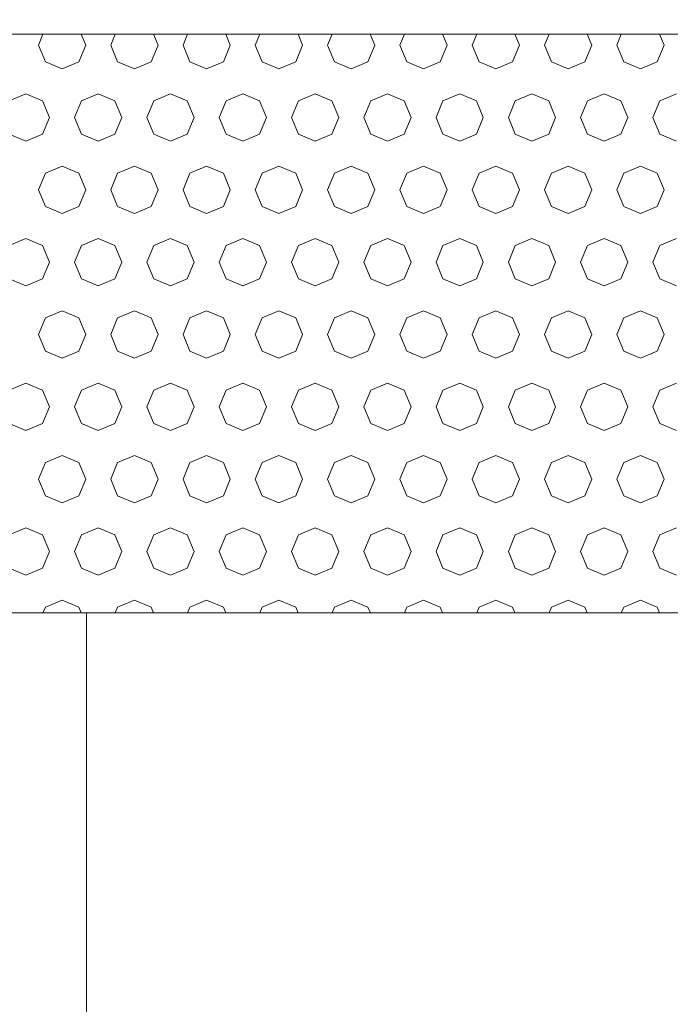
# Model space of a CAD drawing. Header units: millimetres. Extents: x 52659 to 1698020, y -10054 to 104697.
# Tile 155 of 256: x 198406 to 198856, y 6927 to 7608. Entities that reach past the tile are written whole.
import ezdxf

# ---------------------------------------------------------------- set-up
doc = ezdxf.new("R2010")
doc.units = ezdxf.units.MM
doc.header["$MEASUREMENT"] = 0
for name, color, linetype in [('02-04 BRISES SOLEIL FONCEES', 7, 'Continuous'), ('05-02 Cotation 200ème 100ème.Cotations', 7, 'Continuous'), ('06-05 Etiquette.Texte', 7, 'Continuous'), ('Fenêtres ARCHICAD', 7, 'Continuous')]:
    doc.layers.add(name, color=color, linetype=linetype)
doc.styles.add('STYLE_GENERE_3', font='ARIALN.TTF')
doc.dimstyles.new('STYLE_GENERE__2', dxfattribs={"dimtxt": 200, "dimasz": 95, "dimexe": 0.18, "dimexo": 100, "dimgap": 0, "dimtad": 0, "dimlfac": 0.001, "dimzin": 0, "dimdsep": 46, "dimtxsty": 'STYLE_GENERE_3', "dimblk": 'ARROWHEAD_6', "dimblk1": 'ARROWHEAD_6', "dimblk2": 'ARROWHEAD_6', "dimcen": 0.09, "dimclrd": 7, "dimclre": 7, "dimclrt": 7, "dimazin": 0, "dimtfac": 1, "dimtdec": 4, "dimtmove": 0, "dimatfit": 3, "dimfxl": 1, "dimtolj": 1, "dimtzin": 0, "dimarcsym": 0})
doc.dimstyles.new('STYLE_GENERE__4', dxfattribs={"dimtxt": 0.18, "dimasz": 145.92, "dimexe": 0.18, "dimexo": 0.0625, "dimgap": 0, "dimtad": 0, "dimtih": 1, "dimtoh": 1, "dimdec": 4, "dimzin": 0, "dimdsep": 46, "dimcen": 0.09, "dimadec": 0, "dimazin": 0, "dimtfac": 1, "dimtdec": 4, "dimtmove": 0, "dimatfit": 3, "dimldrblk": 'ARROWHEAD_1', "dimfxl": 1, "dimtolj": 1, "dimtzin": 0, "dimarcsym": 0})

# ---------------------------------------------------------------- blocks, each defined once
blk = doc.blocks.new('Élément de coupe_183_1', base_point=(131932.67, 5158.07))
at = {"layer": 'Fenêtres ARCHICAD', "color": 7, "linetype": 'Continuous', "lineweight": 5}
blk.add_line((198452.67, 6448.07), (198452.67, 7198.03), dxfattribs=at)
blk = doc.blocks.new('*X336', base_point=(131932.67, 5158.07))
at = {"layer": '02-04 BRISES SOLEIL FONCEES', "color": 7, "linetype": 'Continuous', "lineweight": 5}
for p, q in [((198422.54, 7598.07), (198419.39, 7590.46)), ((198452.09, 7590.46), (198448.94, 7598.07)), ((198472.54, 7598.07), (198469.39, 7590.46)), ((198502.09, 7590.46), (198498.94, 7598.07)), ((198522.54, 7598.07), (198519.39, 7590.46)), ((198552.09, 7590.46), (198548.94, 7598.07)), ((198572.54, 7598.07), (198569.39, 7590.46)), ((198602.09, 7590.46), (198598.94, 7598.07)), ((198622.54, 7598.07), (198619.39, 7590.46)), ((198652.09, 7590.46), (198648.94, 7598.07)), ((198672.54, 7598.07), (198669.39, 7590.46)), ((198702.09, 7590.46), (198698.94, 7598.07)), ((198722.54, 7598.07), (198719.39, 7590.46)), ((198752.09, 7590.46), (198748.94, 7598.07)), ((198772.54, 7598.07), (198769.39, 7590.46)), ((198802.09, 7590.46), (198798.94, 7598.07)), ((198822.54, 7598.07), (198819.39, 7590.46)), ((198852.09, 7590.46), (198848.94, 7598.07)), ((198419.39, 7590.46), (198424.18, 7578.9)), ((198447.3, 7578.9), (198452.09, 7590.46)), ((198469.39, 7590.46), (198474.18, 7578.9)), ((198497.3, 7578.9), (198502.09, 7590.46)), ((198519.39, 7590.46), (198524.18, 7578.9)), ((198547.3, 7578.9), (198552.09, 7590.46)), ((198569.39, 7590.46), (198574.18, 7578.9)), ((198597.3, 7578.9), (198602.09, 7590.46)), ((198619.39, 7590.46), (198624.18, 7578.9)), ((198647.3, 7578.9), (198652.09, 7590.46)), ((198669.39, 7590.46), (198674.18, 7578.9)), ((198697.3, 7578.9), (198702.09, 7590.46)), ((198719.39, 7590.46), (198724.18, 7578.9)), ((198747.3, 7578.9), (198752.09, 7590.46)), ((198769.39, 7590.46), (198774.18, 7578.9)), ((198797.3, 7578.9), (198802.09, 7590.46)), ((198819.39, 7590.46), (198824.18, 7578.9)), ((198847.3, 7578.9), (198852.09, 7590.46)), ((198424.18, 7578.9), (198435.74, 7574.11)), ((198435.74, 7574.11), (198447.3, 7578.9)), ((198474.18, 7578.9), (198485.74, 7574.11)), ((198485.74, 7574.11), (198497.3, 7578.9)), ((198524.18, 7578.9), (198535.74, 7574.11)), ((198535.74, 7574.11), (198547.3, 7578.9)), ((198574.18, 7578.9), (198585.74, 7574.11)), ((198585.74, 7574.11), (198597.3, 7578.9)), ((198624.18, 7578.9), (198635.74, 7574.11)), ((198635.74, 7574.11), (198647.3, 7578.9)), ((198674.18, 7578.9), (198685.74, 7574.11)), ((198685.74, 7574.11), (198697.3, 7578.9)), ((198724.18, 7578.9), (198735.74, 7574.11)), ((198735.74, 7574.11), (198747.3, 7578.9)), ((198774.18, 7578.9), (198785.74, 7574.11)), ((198785.74, 7574.11), (198797.3, 7578.9)), ((198824.18, 7578.9), (198835.74, 7574.11)), ((198835.74, 7574.11), (198847.3, 7578.9)), ((198410.74, 7556.81), (198399.18, 7552.02)), ((198422.3, 7552.02), (198410.74, 7556.81)), ((198460.74, 7556.81), (198449.18, 7552.02)), ((198472.3, 7552.02), (198460.74, 7556.81)), ((198510.74, 7556.81), (198499.18, 7552.02)), ((198522.3, 7552.02), (198510.74, 7556.81)), ((198560.74, 7556.81), (198549.18, 7552.02)), ((198572.3, 7552.02), (198560.74, 7556.81)), ((198610.74, 7556.81), (198599.18, 7552.02)), ((198622.3, 7552.02), (198610.74, 7556.81)), ((198660.74, 7556.81), (198649.18, 7552.02)), ((198672.3, 7552.02), (198660.74, 7556.81)), ((198710.74, 7556.81), (198699.18, 7552.02)), ((198722.3, 7552.02), (198710.74, 7556.81)), ((198760.74, 7556.81), (198749.18, 7552.02)), ((198772.3, 7552.02), (198760.74, 7556.81)), ((198810.74, 7556.81), (198799.18, 7552.02)), ((198822.3, 7552.02), (198810.74, 7556.81)), ((198860.74, 7556.81), (198849.18, 7552.02)), ((198427.09, 7540.46), (198422.3, 7552.02)), ((198449.18, 7552.02), (198444.39, 7540.46)), ((198477.09, 7540.46), (198472.3, 7552.02)), ((198499.18, 7552.02), (198494.39, 7540.46)), ((198527.09, 7540.46), (198522.3, 7552.02)), ((198549.18, 7552.02), (198544.39, 7540.46)), ((198577.09, 7540.46), (198572.3, 7552.02)), ((198599.18, 7552.02), (198594.39, 7540.46)), ((198627.09, 7540.46), (198622.3, 7552.02)), ((198649.18, 7552.02), (198644.39, 7540.46)), ((198677.09, 7540.46), (198672.3, 7552.02)), ((198699.18, 7552.02), (198694.39, 7540.46)), ((198727.09, 7540.46), (198722.3, 7552.02)), ((198749.18, 7552.02), (198744.39, 7540.46)), ((198777.09, 7540.46), (198772.3, 7552.02)), ((198799.18, 7552.02), (198794.39, 7540.46)), ((198827.09, 7540.46), (198822.3, 7552.02)), ((198849.18, 7552.02), (198844.39, 7540.46)), ((198422.3, 7528.9), (198427.09, 7540.46)), ((198444.39, 7540.46), (198449.18, 7528.9)), ((198472.3, 7528.9), (198477.09, 7540.46)), ((198494.39, 7540.46), (198499.18, 7528.9)), ((198522.3, 7528.9), (198527.09, 7540.46)), ((198544.39, 7540.46), (198549.18, 7528.9)), ((198572.3, 7528.9), (198577.09, 7540.46)), ((198594.39, 7540.46), (198599.18, 7528.9)), ((198622.3, 7528.9), (198627.09, 7540.46)), ((198644.39, 7540.46), (198649.18, 7528.9)), ((198672.3, 7528.9), (198677.09, 7540.46)), ((198694.39, 7540.46), (198699.18, 7528.9)), ((198722.3, 7528.9), (198727.09, 7540.46)), ((198744.39, 7540.46), (198749.18, 7528.9)), ((198772.3, 7528.9), (198777.09, 7540.46)), ((198794.39, 7540.46), (198799.18, 7528.9)), ((198822.3, 7528.9), (198827.09, 7540.46)), ((198844.39, 7540.46), (198849.18, 7528.9)), ((198399.18, 7528.9), (198410.74, 7524.11)), ((198410.74, 7524.11), (198422.3, 7528.9)), ((198449.18, 7528.9), (198460.74, 7524.11)), ((198460.74, 7524.11), (198472.3, 7528.9)), ((198499.18, 7528.9), (198510.74, 7524.11)), ((198510.74, 7524.11), (198522.3, 7528.9)), ((198549.18, 7528.9), (198560.74, 7524.11)), ((198560.74, 7524.11), (198572.3, 7528.9)), ((198599.18, 7528.9), (198610.74, 7524.11)), ((198610.74, 7524.11), (198622.3, 7528.9)), ((198649.18, 7528.9), (198660.74, 7524.11)), ((198660.74, 7524.11), (198672.3, 7528.9)), ((198699.18, 7528.9), (198710.74, 7524.11)), ((198710.74, 7524.11), (198722.3, 7528.9)), ((198749.18, 7528.9), (198760.74, 7524.11)), ((198760.74, 7524.11), (198772.3, 7528.9)), ((198799.18, 7528.9), (198810.74, 7524.11)), ((198810.74, 7524.11), (198822.3, 7528.9)), ((198849.18, 7528.9), (198860.74, 7524.11)), ((198424.18, 7502.02), (198419.39, 7490.46)), ((198435.74, 7506.81), (198424.18, 7502.02)), ((198447.3, 7502.02), (198435.74, 7506.81)), ((198452.09, 7490.46), (198447.3, 7502.02)), ((198474.18, 7502.02), (198469.39, 7490.46)), ((198485.74, 7506.81), (198474.18, 7502.02)), ((198497.3, 7502.02), (198485.74, 7506.81)), ((198502.09, 7490.46), (198497.3, 7502.02)), ((198524.18, 7502.02), (198519.39, 7490.46)), ((198535.74, 7506.81), (198524.18, 7502.02)), ((198547.3, 7502.02), (198535.74, 7506.81)), ((198552.09, 7490.46), (198547.3, 7502.02)), ((198574.18, 7502.02), (198569.39, 7490.46)), ((198585.74, 7506.81), (198574.18, 7502.02)), ((198597.3, 7502.02), (198585.74, 7506.81)), ((198602.09, 7490.46), (198597.3, 7502.02)), ((198624.18, 7502.02), (198619.39, 7490.46)), ((198635.74, 7506.81), (198624.18, 7502.02)), ((198647.3, 7502.02), (198635.74, 7506.81)), ((198652.09, 7490.46), (198647.3, 7502.02)), ((198674.18, 7502.02), (198669.39, 7490.46)), ((198685.74, 7506.81), (198674.18, 7502.02)), ((198697.3, 7502.02), (198685.74, 7506.81)), ((198702.09, 7490.46), (198697.3, 7502.02)), ((198724.18, 7502.02), (198719.39, 7490.46)), ((198735.74, 7506.81), (198724.18, 7502.02)), ((198747.3, 7502.02), (198735.74, 7506.81)), ((198752.09, 7490.46), (198747.3, 7502.02)), ((198774.18, 7502.02), (198769.39, 7490.46)), ((198785.74, 7506.81), (198774.18, 7502.02)), ((198797.3, 7502.02), (198785.74, 7506.81)), ((198802.09, 7490.46), (198797.3, 7502.02)), ((198824.18, 7502.02), (198819.39, 7490.46)), ((198835.74, 7506.81), (198824.18, 7502.02)), ((198847.3, 7502.02), (198835.74, 7506.81)), ((198852.09, 7490.46), (198847.3, 7502.02)), ((198419.39, 7490.46), (198424.18, 7478.9)), ((198447.3, 7478.9), (198452.09, 7490.46)), ((198469.39, 7490.46), (198474.18, 7478.9)), ((198497.3, 7478.9), (198502.09, 7490.46)), ((198519.39, 7490.46), (198524.18, 7478.9)), ((198547.3, 7478.9), (198552.09, 7490.46)), ((198569.39, 7490.46), (198574.18, 7478.9)), ((198597.3, 7478.9), (198602.09, 7490.46)), ((198619.39, 7490.46), (198624.18, 7478.9)), ((198647.3, 7478.9), (198652.09, 7490.46)), ((198669.39, 7490.46), (198674.18, 7478.9)), ((198697.3, 7478.9), (198702.09, 7490.46)), ((198719.39, 7490.46), (198724.18, 7478.9)), ((198747.3, 7478.9), (198752.09, 7490.46)), ((198769.39, 7490.46), (198774.18, 7478.9)), ((198797.3, 7478.9), (198802.09, 7490.46)), ((198819.39, 7490.46), (198824.18, 7478.9)), ((198847.3, 7478.9), (198852.09, 7490.46)), ((198424.18, 7478.9), (198435.74, 7474.11)), ((198435.74, 7474.11), (198447.3, 7478.9)), ((198474.18, 7478.9), (198485.74, 7474.11)), ((198485.74, 7474.11), (198497.3, 7478.9)), ((198524.18, 7478.9), (198535.74, 7474.11)), ((198535.74, 7474.11), (198547.3, 7478.9)), ((198574.18, 7478.9), (198585.74, 7474.11)), ((198585.74, 7474.11), (198597.3, 7478.9)), ((198624.18, 7478.9), (198635.74, 7474.11)), ((198635.74, 7474.11), (198647.3, 7478.9)), ((198674.18, 7478.9), (198685.74, 7474.11)), ((198685.74, 7474.11), (198697.3, 7478.9)), ((198724.18, 7478.9), (198735.74, 7474.11)), ((198735.74, 7474.11), (198747.3, 7478.9)), ((198774.18, 7478.9), (198785.74, 7474.11)), ((198785.74, 7474.11), (198797.3, 7478.9)), ((198824.18, 7478.9), (198835.74, 7474.11)), ((198835.74, 7474.11), (198847.3, 7478.9)), ((198410.74, 7456.81), (198399.18, 7452.02)), ((198422.3, 7452.02), (198410.74, 7456.81)), ((198460.74, 7456.81), (198449.18, 7452.02)), ((198472.3, 7452.02), (198460.74, 7456.81)), ((198510.74, 7456.81), (198499.18, 7452.02)), ((198522.3, 7452.02), (198510.74, 7456.81)), ((198560.74, 7456.81), (198549.18, 7452.02)), ((198572.3, 7452.02), (198560.74, 7456.81)), ((198610.74, 7456.81), (198599.18, 7452.02)), ((198622.3, 7452.02), (198610.74, 7456.81)), ((198660.74, 7456.81), (198649.18, 7452.02)), ((198672.3, 7452.02), (198660.74, 7456.81)), ((198710.74, 7456.81), (198699.18, 7452.02)), ((198722.3, 7452.02), (198710.74, 7456.81)), ((198760.74, 7456.81), (198749.18, 7452.02)), ((198772.3, 7452.02), (198760.74, 7456.81)), ((198810.74, 7456.81), (198799.18, 7452.02)), ((198822.3, 7452.02), (198810.74, 7456.81)), ((198860.74, 7456.81), (198849.18, 7452.02)), ((198427.09, 7440.46), (198422.3, 7452.02)), ((198449.18, 7452.02), (198444.39, 7440.46)), ((198477.09, 7440.46), (198472.3, 7452.02)), ((198499.18, 7452.02), (198494.39, 7440.46)), ((198527.09, 7440.46), (198522.3, 7452.02)), ((198549.18, 7452.02), (198544.39, 7440.46)), ((198577.09, 7440.46), (198572.3, 7452.02)), ((198599.18, 7452.02), (198594.39, 7440.46)), ((198627.09, 7440.46), (198622.3, 7452.02)), ((198649.18, 7452.02), (198644.39, 7440.46)), ((198677.09, 7440.46), (198672.3, 7452.02)), ((198699.18, 7452.02), (198694.39, 7440.46)), ((198727.09, 7440.46), (198722.3, 7452.02)), ((198749.18, 7452.02), (198744.39, 7440.46)), ((198777.09, 7440.46), (198772.3, 7452.02)), ((198799.18, 7452.02), (198794.39, 7440.46)), ((198827.09, 7440.46), (198822.3, 7452.02)), ((198849.18, 7452.02), (198844.39, 7440.46)), ((198422.3, 7428.9), (198427.09, 7440.46)), ((198444.39, 7440.46), (198449.18, 7428.9)), ((198472.3, 7428.9), (198477.09, 7440.46)), ((198494.39, 7440.46), (198499.18, 7428.9)), ((198522.3, 7428.9), (198527.09, 7440.46)), ((198544.39, 7440.46), (198549.18, 7428.9)), ((198572.3, 7428.9), (198577.09, 7440.46)), ((198594.39, 7440.46), (198599.18, 7428.9)), ((198622.3, 7428.9), (198627.09, 7440.46)), ((198644.39, 7440.46), (198649.18, 7428.9)), ((198672.3, 7428.9), (198677.09, 7440.46)), ((198694.39, 7440.46), (198699.18, 7428.9)), ((198722.3, 7428.9), (198727.09, 7440.46)), ((198744.39, 7440.46), (198749.18, 7428.9)), ((198772.3, 7428.9), (198777.09, 7440.46)), ((198794.39, 7440.46), (198799.18, 7428.9)), ((198822.3, 7428.9), (198827.09, 7440.46)), ((198844.39, 7440.46), (198849.18, 7428.9)), ((198399.18, 7428.9), (198410.74, 7424.11)), ((198410.74, 7424.11), (198422.3, 7428.9)), ((198449.18, 7428.9), (198460.74, 7424.11)), ((198460.74, 7424.11), (198472.3, 7428.9)), ((198499.18, 7428.9), (198510.74, 7424.11)), ((198510.74, 7424.11), (198522.3, 7428.9)), ((198549.18, 7428.9), (198560.74, 7424.11)), ((198560.74, 7424.11), (198572.3, 7428.9)), ((198599.18, 7428.9), (198610.74, 7424.11)), ((198610.74, 7424.11), (198622.3, 7428.9)), ((198649.18, 7428.9), (198660.74, 7424.11)), ((198660.74, 7424.11), (198672.3, 7428.9)), ((198699.18, 7428.9), (198710.74, 7424.11)), ((198710.74, 7424.11), (198722.3, 7428.9)), ((198749.18, 7428.9), (198760.74, 7424.11)), ((198760.74, 7424.11), (198772.3, 7428.9)), ((198799.18, 7428.9), (198810.74, 7424.11)), ((198810.74, 7424.11), (198822.3, 7428.9)), ((198849.18, 7428.9), (198860.74, 7424.11)), ((198435.74, 7406.81), (198424.18, 7402.02)), ((198447.3, 7402.02), (198435.74, 7406.81)), ((198485.74, 7406.81), (198474.18, 7402.02)), ((198497.3, 7402.02), (198485.74, 7406.81)), ((198535.74, 7406.81), (198524.18, 7402.02)), ((198547.3, 7402.02), (198535.74, 7406.81)), ((198585.74, 7406.81), (198574.18, 7402.02)), ((198597.3, 7402.02), (198585.74, 7406.81)), ((198635.74, 7406.81), (198624.18, 7402.02)), ((198647.3, 7402.02), (198635.74, 7406.81)), ((198685.74, 7406.81), (198674.18, 7402.02)), ((198697.3, 7402.02), (198685.74, 7406.81)), ((198735.74, 7406.81), (198724.18, 7402.02)), ((198747.3, 7402.02), (198735.74, 7406.81)), ((198785.74, 7406.81), (198774.18, 7402.02)), ((198797.3, 7402.02), (198785.74, 7406.81)), ((198835.74, 7406.81), (198824.18, 7402.02)), ((198847.3, 7402.02), (198835.74, 7406.81)), ((198424.18, 7402.02), (198419.39, 7390.46)), ((198452.09, 7390.46), (198447.3, 7402.02)), ((198474.18, 7402.02), (198469.39, 7390.46)), ((198502.09, 7390.46), (198497.3, 7402.02)), ((198524.18, 7402.02), (198519.39, 7390.46)), ((198552.09, 7390.46), (198547.3, 7402.02)), ((198574.18, 7402.02), (198569.39, 7390.46)), ((198602.09, 7390.46), (198597.3, 7402.02)), ((198624.18, 7402.02), (198619.39, 7390.46)), ((198652.09, 7390.46), (198647.3, 7402.02)), ((198674.18, 7402.02), (198669.39, 7390.46)), ((198702.09, 7390.46), (198697.3, 7402.02)), ((198724.18, 7402.02), (198719.39, 7390.46)), ((198752.09, 7390.46), (198747.3, 7402.02)), ((198774.18, 7402.02), (198769.39, 7390.46)), ((198802.09, 7390.46), (198797.3, 7402.02)), ((198824.18, 7402.02), (198819.39, 7390.46)), ((198852.09, 7390.46), (198847.3, 7402.02)), ((198419.39, 7390.46), (198424.18, 7378.9)), ((198447.3, 7378.9), (198452.09, 7390.46)), ((198469.39, 7390.46), (198474.18, 7378.9)), ((198497.3, 7378.9), (198502.09, 7390.46)), ((198519.39, 7390.46), (198524.18, 7378.9)), ((198547.3, 7378.9), (198552.09, 7390.46)), ((198569.39, 7390.46), (198574.18, 7378.9)), ((198597.3, 7378.9), (198602.09, 7390.46)), ((198619.39, 7390.46), (198624.18, 7378.9)), ((198647.3, 7378.9), (198652.09, 7390.46)), ((198669.39, 7390.46), (198674.18, 7378.9)), ((198697.3, 7378.9), (198702.09, 7390.46)), ((198719.39, 7390.46), (198724.18, 7378.9)), ((198747.3, 7378.9), (198752.09, 7390.46)), ((198769.39, 7390.46), (198774.18, 7378.9)), ((198797.3, 7378.9), (198802.09, 7390.46)), ((198819.39, 7390.46), (198824.18, 7378.9)), ((198847.3, 7378.9), (198852.09, 7390.46)), ((198424.18, 7378.9), (198435.74, 7374.11)), ((198435.74, 7374.11), (198447.3, 7378.9)), ((198474.18, 7378.9), (198485.74, 7374.11)), ((198485.74, 7374.11), (198497.3, 7378.9)), ((198524.18, 7378.9), (198535.74, 7374.11)), ((198535.74, 7374.11), (198547.3, 7378.9)), ((198574.18, 7378.9), (198585.74, 7374.11)), ((198585.74, 7374.11), (198597.3, 7378.9)), ((198624.18, 7378.9), (198635.74, 7374.11)), ((198635.74, 7374.11), (198647.3, 7378.9)), ((198674.18, 7378.9), (198685.74, 7374.11)), ((198685.74, 7374.11), (198697.3, 7378.9)), ((198724.18, 7378.9), (198735.74, 7374.11)), ((198735.74, 7374.11), (198747.3, 7378.9)), ((198774.18, 7378.9), (198785.74, 7374.11)), ((198785.74, 7374.11), (198797.3, 7378.9)), ((198824.18, 7378.9), (198835.74, 7374.11)), ((198835.74, 7374.11), (198847.3, 7378.9)), ((198410.74, 7356.81), (198399.18, 7352.02)), ((198422.3, 7352.02), (198410.74, 7356.81)), ((198427.09, 7340.46), (198422.3, 7352.02)), ((198449.18, 7352.02), (198444.39, 7340.46)), ((198460.74, 7356.81), (198449.18, 7352.02)), ((198472.3, 7352.02), (198460.74, 7356.81)), ((198477.09, 7340.46), (198472.3, 7352.02)), ((198499.18, 7352.02), (198494.39, 7340.46)), ((198510.74, 7356.81), (198499.18, 7352.02)), ((198522.3, 7352.02), (198510.74, 7356.81)), ((198527.09, 7340.46), (198522.3, 7352.02)), ((198549.18, 7352.02), (198544.39, 7340.46)), ((198560.74, 7356.81), (198549.18, 7352.02)), ((198572.3, 7352.02), (198560.74, 7356.81)), ((198577.09, 7340.46), (198572.3, 7352.02)), ((198599.18, 7352.02), (198594.39, 7340.46)), ((198610.74, 7356.81), (198599.18, 7352.02)), ((198622.3, 7352.02), (198610.74, 7356.81)), ((198627.09, 7340.46), (198622.3, 7352.02)), ((198649.18, 7352.02), (198644.39, 7340.46)), ((198660.74, 7356.81), (198649.18, 7352.02)), ((198672.3, 7352.02), (198660.74, 7356.81)), ((198677.09, 7340.46), (198672.3, 7352.02)), ((198699.18, 7352.02), (198694.39, 7340.46)), ((198710.74, 7356.81), (198699.18, 7352.02)), ((198722.3, 7352.02), (198710.74, 7356.81)), ((198727.09, 7340.46), (198722.3, 7352.02)), ((198749.18, 7352.02), (198744.39, 7340.46)), ((198760.74, 7356.81), (198749.18, 7352.02)), ((198772.3, 7352.02), (198760.74, 7356.81)), ((198777.09, 7340.46), (198772.3, 7352.02)), ((198799.18, 7352.02), (198794.39, 7340.46)), ((198810.74, 7356.81), (198799.18, 7352.02)), ((198822.3, 7352.02), (198810.74, 7356.81)), ((198827.09, 7340.46), (198822.3, 7352.02)), ((198849.18, 7352.02), (198844.39, 7340.46)), ((198860.74, 7356.81), (198849.18, 7352.02)), ((198422.3, 7328.9), (198427.09, 7340.46)), ((198444.39, 7340.46), (198449.18, 7328.9)), ((198472.3, 7328.9), (198477.09, 7340.46)), ((198494.39, 7340.46), (198499.18, 7328.9)), ((198522.3, 7328.9), (198527.09, 7340.46)), ((198544.39, 7340.46), (198549.18, 7328.9)), ((198572.3, 7328.9), (198577.09, 7340.46)), ((198594.39, 7340.46), (198599.18, 7328.9)), ((198622.3, 7328.9), (198627.09, 7340.46)), ((198644.39, 7340.46), (198649.18, 7328.9)), ((198672.3, 7328.9), (198677.09, 7340.46)), ((198694.39, 7340.46), (198699.18, 7328.9)), ((198722.3, 7328.9), (198727.09, 7340.46)), ((198744.39, 7340.46), (198749.18, 7328.9)), ((198772.3, 7328.9), (198777.09, 7340.46)), ((198794.39, 7340.46), (198799.18, 7328.9)), ((198822.3, 7328.9), (198827.09, 7340.46)), ((198844.39, 7340.46), (198849.18, 7328.9)), ((198399.18, 7328.9), (198410.74, 7324.11)), ((198410.74, 7324.11), (198422.3, 7328.9)), ((198449.18, 7328.9), (198460.74, 7324.11)), ((198460.74, 7324.11), (198472.3, 7328.9)), ((198499.18, 7328.9), (198510.74, 7324.11)), ((198510.74, 7324.11), (198522.3, 7328.9)), ((198549.18, 7328.9), (198560.74, 7324.11)), ((198560.74, 7324.11), (198572.3, 7328.9)), ((198599.18, 7328.9), (198610.74, 7324.11)), ((198610.74, 7324.11), (198622.3, 7328.9)), ((198649.18, 7328.9), (198660.74, 7324.11)), ((198660.74, 7324.11), (198672.3, 7328.9)), ((198699.18, 7328.9), (198710.74, 7324.11)), ((198710.74, 7324.11), (198722.3, 7328.9)), ((198749.18, 7328.9), (198760.74, 7324.11)), ((198760.74, 7324.11), (198772.3, 7328.9)), ((198799.18, 7328.9), (198810.74, 7324.11)), ((198810.74, 7324.11), (198822.3, 7328.9)), ((198849.18, 7328.9), (198860.74, 7324.11)), ((198435.74, 7306.81), (198424.18, 7302.02)), ((198447.3, 7302.02), (198435.74, 7306.81)), ((198485.74, 7306.81), (198474.18, 7302.02)), ((198497.3, 7302.02), (198485.74, 7306.81)), ((198535.74, 7306.81), (198524.18, 7302.02)), ((198547.3, 7302.02), (198535.74, 7306.81)), ((198585.74, 7306.81), (198574.18, 7302.02)), ((198597.3, 7302.02), (198585.74, 7306.81)), ((198635.74, 7306.81), (198624.18, 7302.02)), ((198647.3, 7302.02), (198635.74, 7306.81)), ((198685.74, 7306.81), (198674.18, 7302.02)), ((198697.3, 7302.02), (198685.74, 7306.81)), ((198735.74, 7306.81), (198724.18, 7302.02)), ((198747.3, 7302.02), (198735.74, 7306.81)), ((198785.74, 7306.81), (198774.18, 7302.02)), ((198797.3, 7302.02), (198785.74, 7306.81)), ((198835.74, 7306.81), (198824.18, 7302.02)), ((198847.3, 7302.02), (198835.74, 7306.81)), ((198424.18, 7302.02), (198419.39, 7290.46)), ((198452.09, 7290.46), (198447.3, 7302.02)), ((198474.18, 7302.02), (198469.39, 7290.46)), ((198502.09, 7290.46), (198497.3, 7302.02)), ((198524.18, 7302.02), (198519.39, 7290.46)), ((198552.09, 7290.46), (198547.3, 7302.02)), ((198574.18, 7302.02), (198569.39, 7290.46)), ((198602.09, 7290.46), (198597.3, 7302.02)), ((198624.18, 7302.02), (198619.39, 7290.46)), ((198652.09, 7290.46), (198647.3, 7302.02)), ((198674.18, 7302.02), (198669.39, 7290.46)), ((198702.09, 7290.46), (198697.3, 7302.02)), ((198724.18, 7302.02), (198719.39, 7290.46)), ((198752.09, 7290.46), (198747.3, 7302.02)), ((198774.18, 7302.02), (198769.39, 7290.46)), ((198802.09, 7290.46), (198797.3, 7302.02)), ((198824.18, 7302.02), (198819.39, 7290.46)), ((198852.09, 7290.46), (198847.3, 7302.02)), ((198419.39, 7290.46), (198424.18, 7278.9)), ((198447.3, 7278.9), (198452.09, 7290.46)), ((198469.39, 7290.46), (198474.18, 7278.9)), ((198497.3, 7278.9), (198502.09, 7290.46)), ((198519.39, 7290.46), (198524.18, 7278.9)), ((198547.3, 7278.9), (198552.09, 7290.46)), ((198569.39, 7290.46), (198574.18, 7278.9)), ((198597.3, 7278.9), (198602.09, 7290.46)), ((198619.39, 7290.46), (198624.18, 7278.9)), ((198647.3, 7278.9), (198652.09, 7290.46)), ((198669.39, 7290.46), (198674.18, 7278.9)), ((198697.3, 7278.9), (198702.09, 7290.46)), ((198719.39, 7290.46), (198724.18, 7278.9)), ((198747.3, 7278.9), (198752.09, 7290.46)), ((198769.39, 7290.46), (198774.18, 7278.9)), ((198797.3, 7278.9), (198802.09, 7290.46)), ((198819.39, 7290.46), (198824.18, 7278.9)), ((198847.3, 7278.9), (198852.09, 7290.46)), ((198424.18, 7278.9), (198435.74, 7274.11)), ((198435.74, 7274.11), (198447.3, 7278.9)), ((198474.18, 7278.9), (198485.74, 7274.11)), ((198485.74, 7274.11), (198497.3, 7278.9)), ((198524.18, 7278.9), (198535.74, 7274.11)), ((198535.74, 7274.11), (198547.3, 7278.9)), ((198574.18, 7278.9), (198585.74, 7274.11)), ((198585.74, 7274.11), (198597.3, 7278.9)), ((198624.18, 7278.9), (198635.74, 7274.11)), ((198635.74, 7274.11), (198647.3, 7278.9)), ((198674.18, 7278.9), (198685.74, 7274.11)), ((198685.74, 7274.11), (198697.3, 7278.9)), ((198724.18, 7278.9), (198735.74, 7274.11)), ((198735.74, 7274.11), (198747.3, 7278.9)), ((198774.18, 7278.9), (198785.74, 7274.11)), ((198785.74, 7274.11), (198797.3, 7278.9)), ((198824.18, 7278.9), (198835.74, 7274.11)), ((198835.74, 7274.11), (198847.3, 7278.9)), ((198410.74, 7256.81), (198399.18, 7252.02)), ((198422.3, 7252.02), (198410.74, 7256.81)), ((198460.74, 7256.81), (198449.18, 7252.02)), ((198472.3, 7252.02), (198460.74, 7256.81)), ((198510.74, 7256.81), (198499.18, 7252.02)), ((198522.3, 7252.02), (198510.74, 7256.81)), ((198560.74, 7256.81), (198549.18, 7252.02)), ((198572.3, 7252.02), (198560.74, 7256.81)), ((198610.74, 7256.81), (198599.18, 7252.02)), ((198622.3, 7252.02), (198610.74, 7256.81)), ((198660.74, 7256.81), (198649.18, 7252.02)), ((198672.3, 7252.02), (198660.74, 7256.81)), ((198710.74, 7256.81), (198699.18, 7252.02)), ((198722.3, 7252.02), (198710.74, 7256.81)), ((198760.74, 7256.81), (198749.18, 7252.02)), ((198772.3, 7252.02), (198760.74, 7256.81)), ((198810.74, 7256.81), (198799.18, 7252.02)), ((198822.3, 7252.02), (198810.74, 7256.81)), ((198860.74, 7256.81), (198849.18, 7252.02)), ((198427.09, 7240.46), (198422.3, 7252.02)), ((198449.18, 7252.02), (198444.39, 7240.46)), ((198477.09, 7240.46), (198472.3, 7252.02)), ((198499.18, 7252.02), (198494.39, 7240.46)), ((198527.09, 7240.46), (198522.3, 7252.02)), ((198549.18, 7252.02), (198544.39, 7240.46)), ((198577.09, 7240.46), (198572.3, 7252.02)), ((198599.18, 7252.02), (198594.39, 7240.46)), ((198627.09, 7240.46), (198622.3, 7252.02)), ((198649.18, 7252.02), (198644.39, 7240.46)), ((198677.09, 7240.46), (198672.3, 7252.02)), ((198699.18, 7252.02), (198694.39, 7240.46)), ((198727.09, 7240.46), (198722.3, 7252.02)), ((198749.18, 7252.02), (198744.39, 7240.46)), ((198777.09, 7240.46), (198772.3, 7252.02)), ((198799.18, 7252.02), (198794.39, 7240.46)), ((198827.09, 7240.46), (198822.3, 7252.02)), ((198849.18, 7252.02), (198844.39, 7240.46)), ((198422.3, 7228.9), (198427.09, 7240.46)), ((198444.39, 7240.46), (198449.18, 7228.9)), ((198472.3, 7228.9), (198477.09, 7240.46)), ((198494.39, 7240.46), (198499.18, 7228.9)), ((198522.3, 7228.9), (198527.09, 7240.46)), ((198544.39, 7240.46), (198549.18, 7228.9)), ((198572.3, 7228.9), (198577.09, 7240.46)), ((198594.39, 7240.46), (198599.18, 7228.9)), ((198622.3, 7228.9), (198627.09, 7240.46)), ((198644.39, 7240.46), (198649.18, 7228.9)), ((198672.3, 7228.9), (198677.09, 7240.46)), ((198694.39, 7240.46), (198699.18, 7228.9)), ((198722.3, 7228.9), (198727.09, 7240.46)), ((198744.39, 7240.46), (198749.18, 7228.9)), ((198772.3, 7228.9), (198777.09, 7240.46)), ((198794.39, 7240.46), (198799.18, 7228.9)), ((198822.3, 7228.9), (198827.09, 7240.46)), ((198844.39, 7240.46), (198849.18, 7228.9)), ((198399.18, 7228.9), (198410.74, 7224.11)), ((198410.74, 7224.11), (198422.3, 7228.9)), ((198449.18, 7228.9), (198460.74, 7224.11)), ((198460.74, 7224.11), (198472.3, 7228.9)), ((198499.18, 7228.9), (198510.74, 7224.11)), ((198510.74, 7224.11), (198522.3, 7228.9)), ((198549.18, 7228.9), (198560.74, 7224.11)), ((198560.74, 7224.11), (198572.3, 7228.9)), ((198599.18, 7228.9), (198610.74, 7224.11)), ((198610.74, 7224.11), (198622.3, 7228.9)), ((198649.18, 7228.9), (198660.74, 7224.11)), ((198660.74, 7224.11), (198672.3, 7228.9)), ((198699.18, 7228.9), (198710.74, 7224.11)), ((198710.74, 7224.11), (198722.3, 7228.9)), ((198749.18, 7228.9), (198760.74, 7224.11)), ((198760.74, 7224.11), (198772.3, 7228.9)), ((198799.18, 7228.9), (198810.74, 7224.11)), ((198810.74, 7224.11), (198822.3, 7228.9)), ((198849.18, 7228.9), (198860.74, 7224.11)), ((198424.18, 7202.02), (198422.52, 7198.03)), ((198435.74, 7206.81), (198424.18, 7202.02)), ((198447.3, 7202.02), (198435.74, 7206.81)), ((198448.96, 7198.03), (198447.3, 7202.02)), ((198474.18, 7202.02), (198472.52, 7198.03)), ((198485.74, 7206.81), (198474.18, 7202.02)), ((198497.3, 7202.02), (198485.74, 7206.81)), ((198498.96, 7198.03), (198497.3, 7202.02)), ((198524.18, 7202.02), (198522.52, 7198.03)), ((198535.74, 7206.81), (198524.18, 7202.02)), ((198547.3, 7202.02), (198535.74, 7206.81)), ((198548.96, 7198.03), (198547.3, 7202.02)), ((198574.18, 7202.02), (198572.52, 7198.03)), ((198585.74, 7206.81), (198574.18, 7202.02)), ((198597.3, 7202.02), (198585.74, 7206.81)), ((198598.96, 7198.03), (198597.3, 7202.02)), ((198624.18, 7202.02), (198622.52, 7198.03)), ((198635.74, 7206.81), (198624.18, 7202.02)), ((198647.3, 7202.02), (198635.74, 7206.81)), ((198648.96, 7198.03), (198647.3, 7202.02)), ((198674.18, 7202.02), (198672.52, 7198.03)), ((198685.74, 7206.81), (198674.18, 7202.02)), ((198697.3, 7202.02), (198685.74, 7206.81)), ((198698.96, 7198.03), (198697.3, 7202.02)), ((198724.18, 7202.02), (198722.52, 7198.03)), ((198735.74, 7206.81), (198724.18, 7202.02)), ((198747.3, 7202.02), (198735.74, 7206.81)), ((198748.96, 7198.03), (198747.3, 7202.02)), ((198774.18, 7202.02), (198772.52, 7198.03)), ((198785.74, 7206.81), (198774.18, 7202.02)), ((198797.3, 7202.02), (198785.74, 7206.81)), ((198798.96, 7198.03), (198797.3, 7202.02)), ((198824.18, 7202.02), (198822.52, 7198.03)), ((198835.74, 7206.81), (198824.18, 7202.02)), ((198847.3, 7202.02), (198835.74, 7206.81)), ((198848.96, 7198.03), (198847.3, 7202.02))]:
    blk.add_line(p, q, dxfattribs=at)
blk = doc.blocks.new('Élément de coupe_317_1', base_point=(131932.67, 5158.07))
at = {"layer": '02-04 BRISES SOLEIL FONCEES', "color": 7, "linetype": 'Continuous', "lineweight": 9}
for p, q in [((199298.76, 7598.07), (197542.67, 7598.07)), ((197542.67, 7198.03), (199298.76, 7198.03))]:
    blk.add_line(p, q, dxfattribs=at)
at = {"layer": '02-04 BRISES SOLEIL FONCEES', "lineweight": 0}
blk.add_blockref('*X336', (131932.67, 5158.07), dxfattribs=at)
blk = doc.blocks.new('*D740', base_point=(131932.67, 5158.07))
at = {"layer": '05-02 Cotation 200ème 100ème.Cotations', "color": 7, "linetype": 'Continuous', "lineweight": 25, "transparency": 16777216}
for p, q in [((165280.71, 7648.07), (165380.71, 7548.07)), ((165280.71, 6358.06), (165380.71, 6258.06))]:
    blk.add_line(p, q, dxfattribs=at)
at = {"layer": '05-02 Cotation 200ème 100ème.Cotations', "color": 7, "linetype": 'Continuous', "lineweight": 13, "transparency": 16777216}
for p, q in [((165424.46, 7598.07), (165236.96, 7598.07)), ((165330.71, 7201.94), (165330.71, 7598.07)), ((165330.71, 6308.06), (165330.71, 6704.19)), ((165424.46, 6308.06), (165236.96, 6308.06))]:
    blk.add_line(p, q, dxfattribs=at)
at = {"layer": '05-02 Cotation 200ème 100ème.Cotations', "color": 7, "lineweight": 9, "transparency": 16777216, "insert": (165430.71, 6729.07), "char_height": 200, "attachment_point": 7, "rotation": 90, "style": 'STYLE_GENERE_3'}
blk.add_mtext('\\A1;1,29', dxfattribs=at)
blk = doc.blocks.new('ARROWHEAD_6')
at = {"color": 0, "linetype": 'Continuous', "lineweight": 0}
for p, q in [((-0.5, -0.5), (0.5, 0.5)), ((0, 0), (-1, 0))]:
    blk.add_line(p, q, dxfattribs=at)
blk = doc.blocks.new('*D741', base_point=(131932.67, 5158.07))
at = {"layer": '05-02 Cotation 200ème 100ème.Cotations', "color": 7, "linetype": 'Continuous', "lineweight": 25, "transparency": 16777216}
for p, q in [((165280.71, 9772.86), (165380.71, 9672.86)), ((165280.71, 7648.07), (165380.71, 7548.07))]:
    blk.add_line(p, q, dxfattribs=at)
at = {"layer": '05-02 Cotation 200ème 100ème.Cotations', "color": 7, "linetype": 'Continuous', "lineweight": 13, "transparency": 16777216}
for p, q in [((165424.46, 9722.86), (165236.96, 9722.86)), ((165330.71, 8909.34), (165330.71, 9722.86)), ((165330.71, 7598.07), (165330.71, 8411.59)), ((165424.46, 7598.07), (165236.96, 7598.07))]:
    blk.add_line(p, q, dxfattribs=at)
at = {"layer": '05-02 Cotation 200ème 100ème.Cotations', "color": 7, "lineweight": 9, "transparency": 16777216, "insert": (165430.71, 8436.47), "char_height": 200, "attachment_point": 7, "rotation": 90, "style": 'STYLE_GENERE_3'}
blk.add_mtext('\\A1;2,12', dxfattribs=at)
blk = doc.blocks.new('*D755', base_point=(131932.67, 5158.07))
at = {"layer": '05-02 Cotation 200ème 100ème.Cotations', "color": 7, "linetype": 'Continuous', "lineweight": 25, "transparency": 16777216}
for p, q in [((172202.47, 7658.07), (172302.47, 7558.07)), ((172202.47, 5208.07), (172302.47, 5108.07))]:
    blk.add_line(p, q, dxfattribs=at)
at = {"layer": '05-02 Cotation 200ème 100ème.Cotations', "color": 7, "linetype": 'Continuous', "lineweight": 13, "transparency": 16777216}
for p, q in [((172346.22, 7608.07), (172158.72, 7608.07)), ((172252.47, 6631.95), (172252.47, 7608.07)), ((172252.47, 5158.07), (172252.47, 6134.2)), ((172346.22, 5158.07), (172158.72, 5158.07)), ((172252.47, 5083.07), (172252.47, 5158.07))]:
    blk.add_line(p, q, dxfattribs=at)
at = {"layer": '05-02 Cotation 200ème 100ème.Cotations', "color": 7, "lineweight": 9, "transparency": 16777216, "insert": (172352.47, 6159.07), "char_height": 200, "attachment_point": 7, "rotation": 90, "style": 'STYLE_GENERE_3'}
blk.add_mtext('\\A1;2,45', dxfattribs=at)
blk = doc.blocks.new('*D760', base_point=(131932.67, 5158.07))
at = {"layer": '05-02 Cotation 200ème 100ème.Cotations', "color": 7, "linetype": 'Continuous', "lineweight": 25, "transparency": 16777216}
for p, q in [((135853.9, 8708.07), (135953.9, 8608.07)), ((135853.9, 6358.06), (135953.9, 6258.06))]:
    blk.add_line(p, q, dxfattribs=at)
at = {"layer": '05-02 Cotation 200ème 100ème.Cotations', "color": 7, "linetype": 'Continuous', "lineweight": 13, "transparency": 16777216}
for p, q in [((135997.65, 8658.07), (135810.15, 8658.07)), ((135903.9, 7731.94), (135903.9, 8658.07)), ((135903.9, 6308.06), (135903.9, 7234.19)), ((135997.65, 6308.06), (135810.15, 6308.06))]:
    blk.add_line(p, q, dxfattribs=at)
at = {"layer": '05-02 Cotation 200ème 100ème.Cotations', "color": 7, "lineweight": 9, "transparency": 16777216, "insert": (136003.9, 7259.07), "char_height": 200, "attachment_point": 7, "rotation": 90, "style": 'STYLE_GENERE_3'}
blk.add_mtext('\\A1;2,35', dxfattribs=at)
blk = doc.blocks.new('ARROWHEAD_1')
at = {"color": 0, "linetype": 'Continuous', "lineweight": 0}
blk.add_line((0, 0), (-1, 0), dxfattribs=at)
blk.add_circle((0, 0), 0.25, dxfattribs=at)

msp = doc.modelspace()

# ---------------------------------------------------------------- block references
at = {"layer": '02-04 BRISES SOLEIL FONCEES', "lineweight": 0}
msp.add_blockref('Élément de coupe_317_1', (131932.668, 5158.072), dxfattribs=at)
at = {"layer": 'Fenêtres ARCHICAD', "lineweight": 0}
msp.add_blockref('Élément de coupe_183_1', (131932.668, 5158.072), dxfattribs=at)

# ---------------------------------------------------------------- dimensions: what is measured, and where the dimension line sits
at = {"layer": '05-02 Cotation 200ème 100ème.Cotations', "color": 7, "linetype": 'Continuous', "lineweight": 13}
for base, p1, p2, picture, middle in [((165330.708, 9722.862), (220602.668, 7598.072), (221690.249, 9722.862), '*D741', (165330.708, 8696.231)), ((135903.901, 8658.072), (220602.668, 6308.064), (136794.464, 8658.072), '*D760', (135903.901, 7518.832)), ((172252.472, 7608.072), (234695.317, 5158.072), (187924.443, 7608.072), '*D755', (172252.472, 6418.836)), ((165330.708, 7598.072), (220602.668, 6308.064), (220602.668, 7598.072), '*D740', (165330.708, 6988.832))]:
    dim = msp.add_linear_dim(base=base, p1=p1, p2=p2, angle=90, dimstyle='STYLE_GENERE__2', dxfattribs=at)
    dim.commit()
    dim.dimension.update_dxf_attribs({"geometry": picture, "text_midpoint": middle, "dimtype": 160, "text_rotation": 90})

# ---------------------------------------------------------------- leaders
at = {"layer": '06-05 Etiquette.Texte', "color": 7, "linetype": 'Continuous', "lineweight": 9, "annotation_type": 0, "has_hookline": 1, "hookline_direction": 0, "text_width": 8116.667}
msp.add_leader([(192237.471, 7397.482), (192091.551, 4888.627), (192237.471, 4888.627)], dimstyle='STYLE_GENERE__4', dxfattribs=at)

doc.saveas('drawing.dxf')
